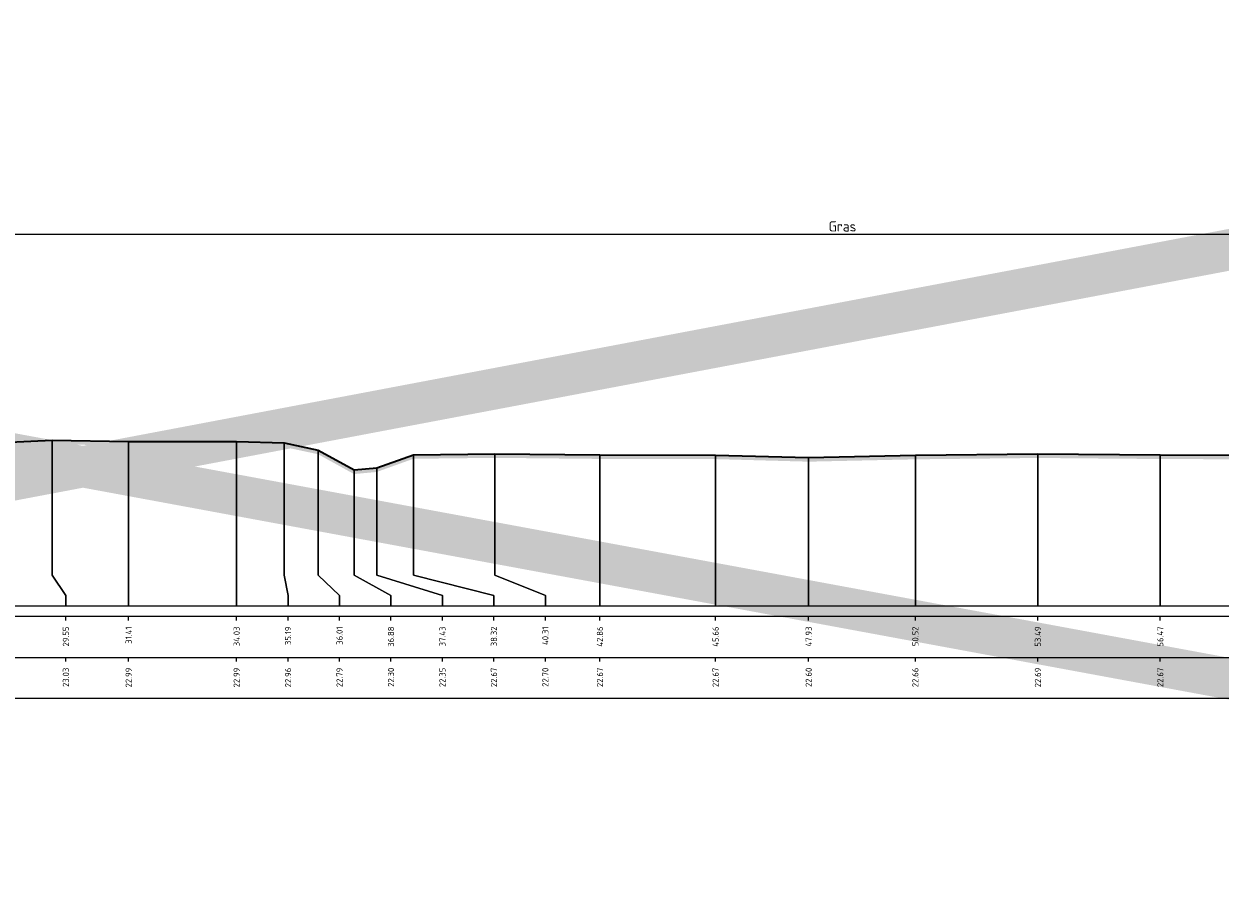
# Model space of a CAD drawing. Header units: metres. Extents: x 173015 to 189682, y 346605 to 348504.
# Tile 71 of 212: x 188913 to 188943, y 347872 to 347893. Entities that reach past the tile are written whole.
import ezdxf
from ezdxf.enums import TextEntityAlignment as Align

# ---------------------------------------------------------------- set-up
doc = ezdxf.new("R2010")
doc.units = ezdxf.units.M
doc.header["$PDMODE"] = 35
doc.header["$PDSIZE"] = 0.075
for name, color, linetype, lineweight in [('X-ME-AL-PROFIEL_HUIDIG MAAIVELD-GD', 252, 'Continuous', 0), ('X-XX-AL-DETAIL1-M-B', 252, 'Continuous', 18), ('X-XX-AL-DWARSPROFIEL_PROFIELLIJN MAAIVELD-GD', 8, 'Continuous', 35), ('X-XX-AL-HULPGEOMETRIE-G', 50, 'Continuous', 25)]:
    doc.layers.add(name, color=color, linetype=linetype, lineweight=lineweight)
doc.layers.add('X-ME-AL-PROFIELRASTER-S', color=7, linetype='Continuous')
doc.styles.add('NLCS-ISO-ANNOTATIVE-T18', font='NLCS-ISO.ttf', dxfattribs={"height": 1.8})
doc.styles.add('NLCS-ISO-M100-T25', font='NLCS-ISO.ttf', dxfattribs={"height": 0.25})
doc.dimstyles.new('NLCS-M100-T25-PIJL_L3_H2', dxfattribs={"dimscale": 0.1, "dimtxt": 2.5, "dimasz": 2.5, "dimexe": 2, "dimexo": 2, "dimgap": 0.7, "dimtad": 1, "dimdec": 3, "dimzin": 0, "dimdsep": 46, "dimtxsty": 'NLCS-ISO-M100-T25', "dimcen": 0, "dimdle": 2, "dimclrd": 256, "dimclre": 256, "dimclrt": 256, "dimazin": 0, "dimtfac": 1, "dimtdec": 3, "dimtofl": 0, "dimtmove": 0, "dimatfit": 3, "dimfxl": 2, "dimfxlon": 1, "dimtfillclr": 256, "dimtolj": 1, "dimtzin": 0, "dimlwd": -1, "dimlwe": -1, "dimarcsym": 0})

# ---------------------------------------------------------------- blocks, each defined once
blk = doc.blocks.new('SAL-PROFIELRASTER_BALK_EIND1-SOD')
at = {"color": 0, "linetype": 'ByBlock', "lineweight": -2, "flags": 128}
for points in [[(0, 0), (1, 0)], [(0, -2.5), (1, -2.5)], [(0, -12.5), (1, -12.5)]]:
    blk.add_lwpolyline(points, dxfattribs=at)
blk = doc.blocks.new('SAL-PROFIELRASTER_BALK_EIND2-SOD')
at = {"color": 0, "linetype": 'ByBlock', "lineweight": -2}
blk.add_line((1, -12.5), (0, -12.5), dxfattribs=at)
blk = doc.blocks.new('SAL-PROFIELRASTER_BALK_DATA-SOD')
at = {"color": 0, "linetype": 'ByBlock', "lineweight": -2}
blk.add_lwpolyline([(0, -3.5), (0, -2.5)], dxfattribs=at)
at = {"color": 0, "linetype": 'ByBlock', "lineweight": -2, "style": 'NLCS-ISO-ANNOTATIVE-T18'}
blk.add_attdef('GETAL', text='', height=1.5, rotation=90, dxfattribs=at).set_placement((0.75, -5), align=Align.RIGHT)
blk = doc.blocks.new('*D90')
at = {"layer": 'Defpoints', "color": 0, "transparency": 16777216}
for p in [(188902.931, 347888.324), (188902.931, 347879.3), (188963.785, 347879.3)]:
    blk.add_point(p, dxfattribs=at)
at = {"layer": 'X-XX-AL-DETAIL1-M-B', "transparency": 16777216}
for p, q in [((188902.931, 347888.124), (188902.931, 347888.524)), ((188963.785, 347888.124), (188963.785, 347888.524)), ((188963.535, 347888.324), (188903.181, 347888.324))]:
    blk.add_line(p, q, dxfattribs=at)
for points in [[(188903.181, 347888.366), (188903.181, 347888.283), (188902.931, 347888.324)], [(188963.535, 347888.366), (188963.535, 347888.283), (188963.785, 347888.324)]]:
    blk.add_solid(points, dxfattribs=at)
at = {"layer": 'X-XX-AL-DETAIL1-M-B', "transparency": 16777216, "insert": (188933.358, 347888.519), "char_height": 0.25, "attachment_point": 5, "style": 'NLCS-ISO-M100-T25'}
blk.add_mtext('\\A1;Gras', dxfattribs=at)

msp = doc.modelspace()

# ---------------------------------------------------------------- hatches: boundary and pattern name
at = {"layer": 'X-ME-AL-PROFIEL_HUIDIG MAAIVELD-GD'}
h = msp.add_hatch(dxfattribs=at)
h.set_pattern_fill('AGR-MAAIVELD', color=256, scale=0.05, pattern_type=2)
h.set_pattern_definition([(45, (0, -22.53992), (-0.25000007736, 0.25000007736), []), (45, (-0.0357, -22.5042), (0, 0.50000015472), [0.3535535, -0.3535535]), (45, (-0.07143, -22.4685), (0, 0.50000015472), [0.3535535, -0.3535535]), (45, (-0.10764, -22.43228), (0, 0.50000015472), [0.3535535, -0.3535535]), (45, (-0.14286, -22.39706), (0, 0.50000015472), [0.3535535, -0.3535535]), (45, (-0.17857, -22.36135), (0, 0.50000015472), [0.3535535, -0.3535535]), (45, (-0.2143, -22.32563), (0, 0.50000015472), [0.3535535, -0.3535535]), (315, (0, -22.53992), (0.25000007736, 0.25000007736), []), (315, (0.0357, -22.5042), (0.50000015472, -1e-16), [0.3535535, -0.3535535]), (315, (0.07143, -22.4685), (0.50000015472, -1e-16), [0.3535535, -0.3535535]), (315, (0.10764, -22.43228), (0.50000015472, -1e-16), [0.3535535, -0.3535535]), (315, (0.14286, -22.39706), (0.50000015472, -1e-16), [0.3535535, -0.3535535]), (315, (0.17857, -22.36135), (0.50000015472, -1e-16), [0.3535535, -0.3535535]), (315, (0.2143, -22.32563), (0.50000015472, -1e-16), [0.3535535, -0.3535535])])
h.paths.add_polyline_path([(188884.6115, 347882.6337), (188887.9493, 347882.6387), (188891.3208, 347882.6217), (188894.4287, 347882.7447), (188896.921, 347882.7377), (188899.4942, 347882.7637), (188902.2712, 347882.8267), (188904.2886, 347883.0047), (188906.6969, 347883.1317), (188909.2576, 347882.9657), (188910.7428, 347882.0717), (188911.0986, 347882.0757), (188912.9535, 347883.1717), (188914.1579, 347883.2287), (188916.0172, 347883.1917), (188918.6411, 347883.1917), (188919.7968, 347883.1597), (188920.619, 347882.9847), (188921.4933, 347882.5027), (188922.0458, 347882.5537), (188922.9343, 347882.8737), (188924.9177, 347882.8967), (188927.4666, 347882.8707), (188930.2763, 347882.8657), (188932.5371, 347882.8037), (188935.1289, 347882.8607), (188938.1057, 347882.8937), (188941.0785, 347882.8677), (188944.1472, 347882.8587), (188947.2851, 347882.8567), (188950.6884, 347882.8647), (188953.7025, 347882.8627), (188956.1526, 347882.8837), (188958.7773, 347882.8807), (188961.1896, 347882.8307), (188963.7849, 347882.8197), (188963.7849, 347882.9197), (188961.1896, 347882.9307), (188958.7773, 347882.9807), (188956.1526, 347882.9837), (188953.7025, 347882.9627), (188950.6884, 347882.9647), (188947.2851, 347882.9567), (188944.1472, 347882.9587), (188941.0785, 347882.9677), (188938.1057, 347882.9937), (188935.1289, 347882.9607), (188932.5371, 347882.9037), (188930.2763, 347882.9657), (188927.4666, 347882.9707), (188924.9177, 347882.9967), (188922.9343, 347882.9737), (188922.0458, 347882.6537), (188921.4933, 347882.6027), (188920.619, 347883.0847), (188919.7968, 347883.2597), (188918.6411, 347883.2917), (188916.0172, 347883.2917), (188914.1579, 347883.3287), (188912.9535, 347883.2717), (188911.0986, 347882.1757), (188910.7428, 347882.1717), (188909.2576, 347883.0657), (188906.6969, 347883.2317), (188904.2886, 347883.1047), (188902.2712, 347882.9267), (188899.4942, 347882.8637), (188896.921, 347882.8377), (188894.4287, 347882.8447), (188891.3208, 347882.7217), (188887.9493, 347882.7387), (188884.6115, 347882.7337)])

# ---------------------------------------------------------------- linework, layer by layer
at = {"color": 9, "linetype": 'ByBlock', "lineweight": -2}
for p, q in [((188914.1579, 347880.2997), (188914.1579, 347880.0497)), ((188914.1579, 347880.0497), (188914.1579, 347880.2997)), ((188919.7968, 347880.2997), (188919.7968, 347880.0497)), ((188919.7968, 347880.0497), (188919.7968, 347880.2997)), ((188920.619, 347880.2997), (188920.619, 347880.0497)), ((188920.619, 347880.0497), (188920.619, 347880.2997)), ((188921.4933, 347880.2997), (188921.4933, 347880.0497)), ((188921.4933, 347880.0497), (188921.4933, 347880.2997)), ((188922.0458, 347880.2997), (188922.0458, 347880.0497)), ((188922.0458, 347880.0497), (188922.0458, 347880.2997)), ((188922.9343, 347880.2997), (188922.9343, 347880.0497)), ((188922.9343, 347880.0497), (188922.9343, 347880.2997)), ((188924.9177, 347880.2997), (188924.9177, 347880.0497)), ((188924.9177, 347880.0497), (188924.9177, 347880.2997))]:
    msp.add_line(p, q, dxfattribs=at)
for points in [[(188914.1579, 347880.2997), (188914.1579, 347883.3287)], [(188916.0172, 347883.2917), (188916.0172, 347879.2997)], [(188918.6411, 347883.2917), (188918.6411, 347879.2997)], [(188919.7968, 347880.2997), (188919.7968, 347883.2597)], [(188920.619, 347880.2997), (188920.619, 347883.0847)], [(188922.9343, 347880.2997), (188922.9343, 347882.9737)], [(188924.9177, 347880.2997), (188924.9177, 347882.9967)], [(188927.4666, 347882.9707), (188927.4666, 347879.2997)], [(188930.2763, 347882.9657), (188930.2763, 347879.2997)], [(188932.5371, 347882.9037), (188932.5371, 347879.2997)], [(188935.1289, 347882.9607), (188935.1289, 347879.2997)], [(188938.1057, 347882.9937), (188938.1057, 347879.2997)], [(188941.0785, 347882.9677), (188941.0785, 347879.2997)], [(188921.4933, 347880.2997), (188921.4933, 347882.6027)], [(188922.0458, 347880.2997), (188922.0458, 347882.6537)], [(188914.1579, 347880.0497), (188914.4928, 347879.5497), (188914.4928, 347879.2997), (188914.4928, 347879.5497)], [(188919.7968, 347880.0497), (188919.8911, 347879.5497), (188919.8911, 347879.2997), (188919.8911, 347879.5497)], [(188920.619, 347880.0497), (188921.1411, 347879.5497), (188921.1411, 347879.2997), (188921.1411, 347879.5497)], [(188921.4933, 347880.0497), (188922.3911, 347879.5497), (188922.3911, 347879.2997), (188922.3911, 347879.5497)], [(188922.0458, 347880.0497), (188923.6411, 347879.5497), (188923.6411, 347879.2997), (188923.6411, 347879.5497)], [(188922.9343, 347880.0497), (188924.8911, 347879.5497), (188924.8911, 347879.2997), (188924.8911, 347879.5497)], [(188924.9177, 347880.0497), (188926.1411, 347879.5497), (188926.1411, 347879.2997), (188926.1411, 347879.5497)]]:
    msp.add_lwpolyline(points, close=True, dxfattribs=at)
at = {"layer": 'X-XX-AL-DWARSPROFIEL_PROFIELLIJN MAAIVELD-GD'}
msp.add_lwpolyline([(188912.9535, 347883.2717), (188914.1579, 347883.3287), (188916.0172, 347883.2917), (188918.6411, 347883.2917), (188919.7968, 347883.2597), (188920.619, 347883.0847), (188921.4933, 347882.6027), (188922.0458, 347882.6537), (188922.9343, 347882.9737), (188924.9177, 347882.9967), (188927.4666, 347882.9707), (188930.2763, 347882.9657), (188932.5371, 347882.9037), (188935.1289, 347882.9607), (188938.1057, 347882.9937), (188941.0785, 347882.9677), (188944.1472, 347882.9587), (188947.2851, 347882.9567), (188950.6884, 347882.9647), (188953.7025, 347882.9627), (188956.1526, 347882.9837), (188958.7773, 347882.9807), (188961.1896, 347882.9307), (188963.7849, 347882.9197)], dxfattribs=at)
at = {"layer": 'X-XX-AL-HULPGEOMETRIE-G', "const_width": 1}
msp.add_lwpolyline([(188878.5395, 347875.7965), (188968.5477, 347892.8322), (188968.3277, 347872.803), (188878.1512, 347889.4762)], dxfattribs=at)

# ---------------------------------------------------------------- block references
at = {"layer": 'X-ME-AL-PROFIELRASTER-S', "xscale": 80.42337237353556, "yscale": 0.1, "zscale": 80.42337237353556}
for name, p in [('SAL-PROFIELRASTER_BALK_EIND1-SOD', (188884.6115, 347879.2997)), ('SAL-PROFIELRASTER_BALK_EIND2-SOD', (188884.6115, 347878.2997))]:
    msp.add_blockref(name, p, dxfattribs=at)
at = {"layer": 'X-ME-AL-PROFIELRASTER-S', "xscale": 0.1, "yscale": 0.1, "zscale": 0.1}
for p, values in [((188914.4928, 347879.2997), {'GETAL': '29.55'}), ((188914.4928, 347879.2997), {'GETAL': '29.55'}), ((188916.0172, 347879.2997), {'GETAL': '31.41'}), ((188916.0172, 347879.2997), {'GETAL': '31.41'}), ((188918.6411, 347879.2997), {'GETAL': '34.03'}), ((188918.6411, 347879.2997), {'GETAL': '34.03'}), ((188919.8911, 347879.2997), {'GETAL': '35.19'}), ((188919.8911, 347879.2997), {'GETAL': '35.19'}), ((188921.1411, 347879.2997), {'GETAL': '36.01'}), ((188921.1411, 347879.2997), {'GETAL': '36.01'}), ((188922.3911, 347879.2997), {'GETAL': '36.88'}), ((188922.3911, 347879.2997), {'GETAL': '36.88'}), ((188923.6411, 347879.2997), {'GETAL': '37.43'}), ((188923.6411, 347879.2997), {'GETAL': '37.43'}), ((188924.8911, 347879.2997), {'GETAL': '38.32'}), ((188924.8911, 347879.2997), {'GETAL': '38.32'}), ((188926.1411, 347879.2997), {'GETAL': '40.31'}), ((188926.1411, 347879.2997), {'GETAL': '40.31'}), ((188927.4666, 347879.2997), {'GETAL': '42.86'}), ((188927.4666, 347879.2997), {'GETAL': '42.86'}), ((188930.2763, 347879.2997), {'GETAL': '45.66'}), ((188930.2763, 347879.2997), {'GETAL': '45.66'}), ((188932.5371, 347879.2997), {'GETAL': '47.93'}), ((188932.5371, 347879.2997), {'GETAL': '47.93'}), ((188935.1289, 347879.2997), {'GETAL': '50.52'}), ((188935.1289, 347879.2997), {'GETAL': '50.52'}), ((188938.1057, 347879.2997), {'GETAL': '53.49'}), ((188938.1057, 347879.2997), {'GETAL': '53.49'}), ((188941.0785, 347879.2997), {'GETAL': '56.47'}), ((188941.0785, 347879.2997), {'GETAL': '56.47'}), ((188914.4928, 347878.2997), {'GETAL': '23.03'}), ((188916.0172, 347878.2997), {'GETAL': '22.99'}), ((188918.6411, 347878.2997), {'GETAL': '22.99'}), ((188919.8911, 347878.2997), {'GETAL': '22.96'}), ((188921.1411, 347878.2997), {'GETAL': '22.79'}), ((188922.3911, 347878.2997), {'GETAL': '22.30'}), ((188923.6411, 347878.2997), {'GETAL': '22.35'}), ((188924.8911, 347878.2997), {'GETAL': '22.67'}), ((188926.1411, 347878.2997), {'GETAL': '22.70'}), ((188927.4666, 347878.2997), {'GETAL': '22.67'}), ((188930.2763, 347878.2997), {'GETAL': '22.67'}), ((188932.5371, 347878.2997), {'GETAL': '22.60'}), ((188935.1289, 347878.2997), {'GETAL': '22.66'}), ((188938.1057, 347878.2997), {'GETAL': '22.69'}), ((188941.0785, 347878.2997), {'GETAL': '22.67'})]:
    msp.add_blockref('SAL-PROFIELRASTER_BALK_DATA-SOD', p, dxfattribs=at).add_auto_attribs(values)

# ---------------------------------------------------------------- dimensions: what is measured, and where the dimension line sits
at = {"layer": 'X-XX-AL-DETAIL1-M-B'}
dim = msp.add_linear_dim(base=(188902.9315, 347888.3242), p1=(188963.7849, 347879.2997), p2=(188902.9315, 347879.2997), text='Gras', dimstyle='NLCS-M100-T25-PIJL_L3_H2', dxfattribs=at)
dim.commit()
dim.dimension.update_dxf_attribs({"geometry": '*D90', "text_midpoint": (188933.3582, 347888.3242), "dimtype": 160})

doc.saveas('drawing.dxf')
